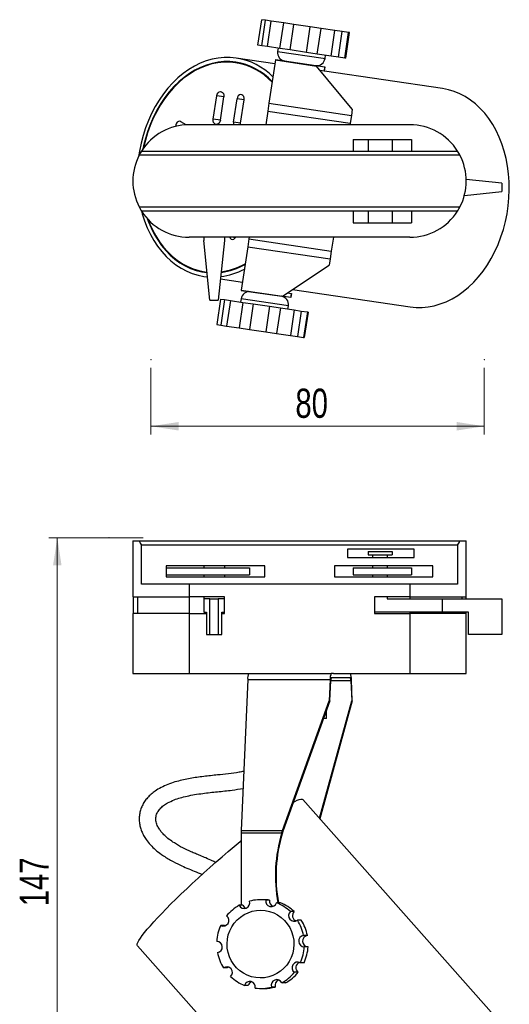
# Model space of a CAD drawing. Header units: millimetres. Extents: x 43 to 173, y 15 to 205.
# Tile 14 of 15: x 43 to 102, y 87 to 205. Entities that reach past the tile are written whole.
import ezdxf

# ---------------------------------------------------------------- set-up
doc = ezdxf.new("R2010")
doc.units = ezdxf.units.MM
doc.header["$PDSIZE"] = -1
doc.styles.add('SLDTEXTSTYLE0', font='TXT', dxfattribs={"width": 0.75})
doc.dimstyles.new('SLDDIMSTYLE0', dxfattribs={"dimtxt": 3.5, "dimasz": 3.302, "dimexe": 0, "dimexo": 0.0625, "dimgap": 0.875, "dimtad": 1, "dimlfac": 2, "dimrnd": 1e-09, "dimzin": 12, "dimdsep": 46, "dimtxsty": 'SLDTEXTSTYLE0', "dimsah": 1, "dimcen": 0.09, "dimadec": 0, "dimazin": 3, "dimtfac": 1, "dimtofl": 0, "dimtmove": 0, "dimatfit": 3, "dimfxl": 0, "dimfrac": 2, "dimtolj": 1, "dimtzin": 12, "dimarcsym": 0})

# ---------------------------------------------------------------- blocks, each defined once
blk = doc.blocks.new('_D')
at = {"color": 7, "linetype": 'Continuous', "lineweight": 18}
for p, q in [((58.15, 143.27), (46.83, 143.27)), ((47.83, 143.27), (47.83, 69.77)), ((53.02, 69.77), (46.83, 69.77))]:
    blk.add_line(p, q, dxfattribs=at)
for points in [[(47.83, 143.27), (47.32, 139.97), (48.33, 139.97)], [(47.83, 69.77), (48.33, 73.07), (47.32, 73.07)]]:
    blk.add_solid(points, dxfattribs=at)
at = {"color": 7, "linetype": 'Continuous', "lineweight": 18, "insert": (43.31, 99.03), "char_height": 3.5, "attachment_point": 1, "rotation": 90, "style": 'SLDTEXTSTYLE0'}
blk.add_mtext('147', dxfattribs=at)
blk = doc.blocks.new('_D_1')
at = {"color": 7, "linetype": 'Continuous', "lineweight": 18}
for p, q in [((59.07, 163.66), (59.07, 155.65)), ((99.07, 163.66), (99.07, 155.65)), ((59.07, 156.65), (99.07, 156.65))]:
    blk.add_line(p, q, dxfattribs=at)
for points in [[(59.07, 156.65), (62.38, 156.14), (62.38, 157.16)], [(99.07, 156.65), (95.77, 157.16), (95.77, 156.14)]]:
    blk.add_solid(points, dxfattribs=at)
at = {"color": 7, "linetype": 'Continuous', "lineweight": 18, "insert": (76.4, 161.16), "char_height": 3.5, "attachment_point": 1, "style": 'SLDTEXTSTYLE0'}
blk.add_mtext('80', dxfattribs=at)

msp = doc.modelspace()

# ---------------------------------------------------------------- linework, layer by layer
at = {"color": 7, "linetype": 'Continuous', "lineweight": 25}
for p, q in [((71.9102, 202.3897), (72.3639, 205.4564)), ((72.36, 202.3232), (72.8137, 205.3898)), ((72.8137, 205.3898), (72.3639, 205.4564)), ((73.507, 205.2872), (72.8137, 205.3898)), ((73.0533, 202.2206), (73.507, 205.2872)), ((74.9917, 205.0676), (73.507, 205.2872)), ((74.538, 202.001), (74.9917, 205.0676)), ((76.2235, 204.8853), (74.9917, 205.0676)), ((75.7698, 201.8187), (76.2235, 204.8853)), ((78.1761, 204.5965), (76.2235, 204.8853)), ((77.7224, 201.5299), (78.1761, 204.5965)), ((79.4759, 204.4042), (78.1761, 204.5965)), ((79.0222, 201.3376), (79.4759, 204.4042)), ((81.1504, 204.1564), (79.4759, 204.4042)), ((80.6967, 201.0898), (81.1504, 204.1564)), ((82.0218, 204.0275), (81.1504, 204.1564)), ((81.5681, 200.9609), (82.0218, 204.0275)), ((82.7787, 203.9155), (82.0218, 204.0275)), ((82.325, 200.8489), (82.7787, 203.9155)), ((82.435, 200.8326), (82.8887, 203.8993)), ((82.8887, 203.8993), (82.7787, 203.9155)), ((72.36, 202.3232), (71.9102, 202.3897)), ((73.0533, 202.2206), (72.36, 202.3232)), ((74.538, 202.001), (73.0533, 202.2206)), ((74.3286, 202.0319), (74.27, 201.6363)), ((75.7698, 201.8187), (74.538, 202.001)), ((77.7224, 201.5299), (75.7698, 201.8187)), ((79.0222, 201.3376), (77.7224, 201.5299)), ((80.6967, 201.0898), (79.0222, 201.3376)), ((79.9581, 200.7947), (80.0167, 201.1904)), ((81.5681, 200.9609), (80.6967, 201.0898)), ((82.325, 200.8489), (81.5681, 200.9609)), ((70.1852, 200.1511), (69.2234, 200.2934)), ((73.9269, 200.1707), (69.3064, 200.8543)), ((73.9943, 200.6263), (73.2257, 195.4313)), ((74, 200.6653), (73.9943, 200.6263)), ((73.9943, 200.6263), (78.9404, 199.8945)), ((74, 200.6653), (78.8603, 199.9463)), ((78.9404, 199.8945), (78.8603, 199.9463)), ((78.8603, 199.9463), (79.9354, 199.7872)), ((83.2272, 194.706), (78.9404, 199.8945)), ((79.9354, 199.7872), (79.8622, 199.2926)), ((79.8718, 199.2912), (79.9449, 199.7858)), ((79.9354, 199.7872), (79.9449, 199.7858)), ((82.435, 200.8326), (82.325, 200.8489)), ((79.8622, 199.2926), (79.3786, 199.3641)), ((79.8718, 199.2912), (79.8622, 199.2926)), ((94.0505, 197.1935), (79.8718, 199.2912)), ((66.5433, 193.5045), (66.9604, 196.3238)), ((67.3908, 193.3791), (67.8079, 196.1984)), ((68.9754, 193.1447), (69.3925, 195.964)), ((69.823, 193.0193), (70.2401, 195.8386)), ((73.2257, 195.4313), (73.0851, 194.481)), ((73.2257, 195.4313), (83.118, 193.9678)), ((73.0851, 194.481), (72.8415, 192.8343)), ((73.0851, 194.481), (82.9774, 193.0175)), ((83.118, 193.9678), (82.9774, 193.0175)), ((83.2272, 194.706), (83.118, 193.9678)), ((63.2837, 192.8245), (62.6592, 193.2144)), ((90.1473, 192.8343), (63.6473, 192.8343)), ((69.7711, 192.8343), (69.823, 193.0193)), ((82.9774, 193.0175), (82.9503, 192.8343)), ((83.3376, 191.0843), (85.1317, 191.0843)), ((83.3376, 191.0843), (83.3376, 189.6843)), ((85.1317, 191.0843), (85.1317, 189.6843)), ((85.1317, 191.0843), (88.03, 191.0843)), ((88.03, 191.0843), (88.03, 189.6843)), ((88.03, 191.0843), (90.3376, 191.0843)), ((90.3376, 191.0843), (90.3376, 189.6843)), ((96.1433, 189.1843), (57.6512, 189.1843)), ((57.9374, 189.6843), (95.8571, 189.6843)), ((101.1849, 185.8343), (96.8943, 186.2853)), ((101.1849, 185.8343), (101.1849, 184.8343)), ((96.6734, 184.3601), (101.1849, 184.8343)), ((57.6512, 182.9843), (96.1433, 182.9843)), ((95.8571, 182.4843), (57.9374, 182.4843)), ((83.3376, 182.4843), (83.3376, 181.0843)), ((85.1317, 182.4843), (85.1317, 181.0843)), ((88.03, 182.4843), (88.03, 181.0843)), ((90.3376, 182.4843), (90.3376, 181.0843)), ((83.3376, 181.0843), (85.1317, 181.0843)), ((85.1317, 181.0843), (88.03, 181.0843)), ((88.03, 181.0843), (90.3376, 181.0843)), ((90.1473, 179.3343), (63.6473, 179.3343)), ((65.3973, 179.3343), (65.3973, 178.9325)), ((66.1473, 171.7967), (65.3973, 178.9325)), ((67.8973, 178.9325), (67.1473, 171.7967)), ((67.8973, 179.3343), (67.8973, 178.9325)), ((70.8171, 179.1511), (70.6766, 178.2008)), ((70.8442, 179.3343), (70.8171, 179.1511)), ((70.8171, 179.1511), (80.7095, 177.6876)), ((80.9531, 179.3343), (80.7095, 177.6876)), ((70.6766, 178.2008), (69.908, 173.0058)), ((70.6766, 178.2008), (80.5689, 176.7373)), ((80.7095, 177.6876), (80.5689, 176.7373)), ((80.5689, 176.7373), (80.4597, 175.9991)), ((65.5111, 175.2005), (65.7939, 175.1586)), ((74.8541, 172.2741), (80.4597, 175.9991)), ((65.4281, 174.6396), (65.8551, 174.5764)), ((67.4152, 174.3456), (70.0486, 173.956)), ((69.908, 173.0058), (69.9022, 172.9668)), ((69.9022, 172.9668), (74.7625, 172.2478)), ((69.908, 173.0058), (74.8541, 172.2741)), ((75.4272, 172.6549), (75.9108, 172.5833)), ((75.9108, 172.5833), (75.8376, 172.0887)), ((75.8471, 172.0873), (75.9203, 172.5819)), ((75.9108, 172.5833), (75.9203, 172.5819)), ((76.0493, 173.0683), (90.1722, 170.9789)), ((66.1473, 171.7967), (67.1473, 171.7967)), ((67.4069, 171.9207), (66.9533, 168.8541)), ((67.4069, 171.9207), (67.8867, 171.8497)), ((67.8867, 171.8497), (67.4331, 168.7831)), ((67.8867, 171.8497), (68.5979, 171.7445)), ((68.5979, 171.7445), (68.1442, 168.6779)), ((68.5979, 171.7445), (70.1026, 171.5219)), ((70.1026, 171.5219), (69.6489, 168.4553)), ((69.8795, 171.9593), (69.821, 171.5636)), ((70.1026, 171.5219), (71.3423, 171.3385)), ((75.8376, 172.0887), (74.7625, 172.2478)), ((75.8471, 172.0873), (75.8376, 172.0887)), ((71.3423, 171.3385), (70.8886, 168.2719)), ((71.3423, 171.3385), (73.2972, 171.0493)), ((73.2972, 171.0493), (72.8435, 167.9827)), ((73.2972, 171.0493), (74.592, 170.8577)), ((74.592, 170.8577), (74.1383, 167.7911)), ((74.592, 170.8577), (76.2503, 170.6124)), ((75.5091, 170.7221), (75.5676, 171.1178)), ((76.2503, 170.6124), (75.7967, 167.5458)), ((76.2503, 170.6124), (77.1056, 170.4859)), ((77.1056, 170.4859), (76.6519, 167.4192)), ((77.1056, 170.4859), (77.834, 170.3781)), ((77.834, 170.3781), (77.3803, 167.3115)), ((77.9231, 170.3649), (77.4694, 167.2983)), ((77.834, 170.3781), (77.9231, 170.3649)), ((66.9533, 168.8541), (67.4331, 168.7831)), ((67.4331, 168.7831), (68.1442, 168.6779)), ((68.1442, 168.6779), (69.6489, 168.4553)), ((69.6489, 168.4553), (70.8886, 168.2719)), ((70.8886, 168.2719), (72.8435, 167.9827)), ((72.8435, 167.9827), (74.1383, 167.7911)), ((74.1383, 167.7911), (75.7967, 167.5458)), ((75.7967, 167.5458), (76.6519, 167.4192)), ((76.6519, 167.4192), (77.3803, 167.3115)), ((77.3803, 167.3115), (77.4694, 167.2983)), ((56.8973, 142.8768), (56.8973, 136.1768)), ((56.8973, 142.8768), (57.6512, 142.8768)), ((57.6512, 142.8768), (96.1433, 142.8768)), ((57.9374, 137.6768), (57.9374, 142.3768)), ((95.8571, 142.3768), (57.9374, 142.3768)), ((90.6473, 141.8768), (82.6473, 141.8768)), ((82.6473, 141.8768), (82.6473, 140.8768)), ((90.6473, 140.8768), (90.6473, 141.8768)), ((95.8571, 142.3768), (95.8571, 137.6768)), ((96.1433, 142.8768), (96.8973, 142.8768)), ((96.8973, 136.1768), (96.8973, 142.8768)), ((82.6473, 140.8768), (90.6473, 140.8768)), ((85.1317, 141.6004), (88.03, 141.6004)), ((85.1317, 141.6004), (85.1317, 141.2324)), ((85.1317, 141.2324), (88.03, 141.2324)), ((85.6484, 141.2324), (85.6484, 140.8768)), ((87.4063, 141.2324), (87.4063, 140.8768)), ((88.03, 141.6004), (88.03, 141.2324)), ((72.7123, 139.8768), (60.8973, 139.8768)), ((60.8973, 139.8768), (60.8973, 138.5768)), ((60.8973, 139.6452), (70.8973, 139.6452)), ((65.3973, 139.8768), (65.3973, 139.6452)), ((67.8973, 139.8768), (67.8973, 139.6452)), ((70.8973, 139.6452), (70.8973, 138.8171)), ((72.7123, 138.5768), (72.7123, 139.8768)), ((92.8973, 139.8768), (81.0823, 139.8768)), ((81.0823, 139.8768), (81.0823, 138.5768)), ((83.3376, 139.6452), (83.3376, 138.8171)), ((83.3376, 139.6452), (90.3376, 139.6452)), ((85.6484, 139.8768), (85.6484, 139.6452)), ((87.4063, 139.8768), (87.4063, 139.6452)), ((90.3376, 139.6452), (90.3376, 138.8171)), ((92.8973, 138.5768), (92.8973, 139.8768)), ((60.8973, 138.8171), (70.8973, 138.8171)), ((60.8973, 138.5768), (72.7123, 138.5768)), ((65.3973, 138.8171), (65.3973, 138.5768)), ((67.8973, 138.8171), (67.8973, 138.5768)), ((81.0823, 138.5768), (92.8973, 138.5768)), ((83.3376, 138.8171), (90.3376, 138.8171)), ((85.6484, 138.8171), (85.6484, 138.5768)), ((87.4063, 138.8171), (87.4063, 138.5768)), ((63.6473, 137.6768), (57.9374, 137.6768)), ((63.6473, 137.6768), (63.6473, 136.1768)), ((90.1473, 137.6768), (63.6473, 137.6768)), ((90.1473, 137.6768), (90.1473, 136.1768)), ((95.8571, 137.6768), (90.1473, 137.6768)), ((56.8973, 136.1768), (63.6473, 136.1768)), ((56.9391, 136.1768), (56.9391, 134.1768)), ((57.4424, 136.1768), (57.4424, 134.1768)), ((67.8973, 136.1768), (63.6473, 136.1768)), ((65.3973, 136.1768), (65.3973, 135.9189)), ((67.8973, 135.9189), (67.8973, 136.1768)), ((90.1473, 136.1768), (85.8973, 136.1768)), ((85.8973, 136.1768), (85.8973, 134.1768)), ((87.4063, 136.1768), (87.4063, 135.9189)), ((90.1473, 136.1768), (96.8973, 136.1768)), ((96.3521, 136.1768), (96.3521, 135.9189)), ((96.8555, 136.1768), (96.8555, 135.9189)), ((65.3973, 135.9189), (65.3973, 134.3317)), ((66.1473, 135.9189), (65.3973, 135.9189)), ((66.1473, 131.6689), (66.1473, 135.9189)), ((66.1473, 135.9189), (67.1473, 135.9189)), ((67.1473, 135.9189), (67.1473, 131.6689)), ((67.8973, 135.9189), (67.1473, 135.9189)), ((67.8973, 134.3317), (67.8973, 135.9189)), ((87.4063, 135.9189), (94.0491, 135.9189)), ((94.0491, 134.3317), (94.0491, 135.9189)), ((94.0491, 135.9189), (101.1849, 135.9189)), ((101.1849, 135.9189), (101.1849, 131.6689)), ((56.8973, 134.1768), (56.8973, 126.9768)), ((63.6473, 134.1768), (56.8973, 134.1768)), ((63.6473, 134.1768), (63.6473, 126.9768)), ((63.6473, 134.1768), (65.7269, 134.1768)), ((65.3973, 134.3317), (65.7269, 134.3317)), ((65.7269, 134.3317), (65.7269, 131.6689)), ((67.5677, 134.3317), (67.8973, 134.3317)), ((67.5677, 131.6689), (67.5677, 134.3317)), ((67.5677, 134.1768), (67.8973, 134.1768)), ((67.8973, 134.1768), (67.8973, 134.3317)), ((94.0491, 134.3317), (85.8973, 134.3317)), ((85.8973, 134.1768), (90.1473, 134.1768)), ((90.1473, 134.1768), (90.1473, 126.9768)), ((96.8973, 134.1768), (90.1473, 134.1768)), ((97.1849, 134.3317), (94.0491, 134.3317)), ((96.3521, 134.3317), (96.3521, 134.1768)), ((96.8555, 134.3317), (96.8555, 134.1768)), ((96.8973, 126.9768), (96.8973, 134.1768)), ((97.1849, 131.6689), (97.1849, 134.3317)), ((65.7269, 131.6689), (66.1473, 131.6689)), ((66.1473, 131.6689), (67.1473, 131.6689)), ((67.1473, 131.6689), (67.5677, 131.6689)), ((101.1849, 131.6689), (97.1849, 131.6689)), ((56.8973, 126.9768), (63.6473, 126.9768)), ((63.6473, 126.9768), (70.8171, 126.9768)), ((70.8171, 126.9768), (80.7095, 126.9768)), ((80.9531, 126.9768), (80.7095, 126.9768)), ((80.7095, 126.4768), (82.9774, 126.4768)), ((80.9531, 126.9768), (90.1473, 126.9768)), ((90.1473, 126.9768), (96.8973, 126.9768)), ((70.6766, 126.2548), (69.908, 108.113)), ((70.6766, 126.2548), (80.5689, 126.2548)), ((80.5689, 126.2548), (80.4597, 123.6768)), ((80.5358, 123.6768), (80.6392, 126.1158)), ((83.0477, 126.1158), (83.1511, 123.6768)), ((83.2272, 123.6768), (83.118, 126.2548)), ((74.8541, 108.113), (80.4597, 123.6768)), ((80.5358, 123.6768), (74.9303, 108.113)), ((79.2728, 109.5963), (83.1511, 123.6768)), ((83.2272, 123.6768), (79.3309, 109.5306)), ((80.5358, 123.6768), (80.4597, 123.6768)), ((83.2272, 123.6768), (83.1511, 123.6768)), ((80.1473, 121.6268), (80.1473, 122.5979)), ((80.0973, 121.5768), (79.7795, 121.5768)), ((102.0304, 83.9003), (77.2863, 111.8392)), ((69.9022, 107.835), (74.7625, 107.835)), ((69.9022, 107.835), (69.9022, 99.1389)), ((69.908, 108.113), (74.8541, 108.113)), ((74.9303, 108.113), (74.8541, 108.113)), ((72.665, 99.8114), (72.2113, 99.8114)), ((73.2972, 99.7729), (72.8435, 99.7729)), ((74.592, 99.4423), (74.1383, 99.4423)), ((70.1026, 99.1389), (69.6489, 99.1389)), ((76.2503, 98.3877), (75.7967, 98.3877)), ((77.1056, 97.3508), (76.6519, 97.3508)), ((67.8867, 96.7278), (67.4331, 96.7278)), ((67.8867, 96.7278), (67.9795, 96.6857)), ((77.834, 95.5122), (77.3803, 95.5122)), ((57.4481, 94.2694), (82.1922, 66.3306)), ((77.9231, 94.1653), (77.4694, 94.1653)), ((77.4433, 92.245), (76.9896, 92.245)), ((68.2244, 91.622), (67.7707, 91.622)), ((68.3926, 91.7124), (68.2244, 91.622)), ((76.7322, 91.1023), (76.2785, 91.1023)), ((75.2275, 89.8339), (74.7738, 89.8339)), ((70.738, 89.5305), (70.2844, 89.5305)), ((72.2113, 89.1614), (72.665, 89.1614)), ((73.9877, 89.332), (73.534, 89.332))]:
    msp.add_line(p, q, dxfattribs=at)
at = {"color": 1, "linetype": 'Continuous', "lineweight": 25}
for p, q in [((74.27, 201.6363), (79.7373, 200.8274)), ((79.7373, 200.8274), (79.9581, 200.7947)), ((67.8079, 196.1984), (66.9604, 196.3238)), ((70.2401, 195.8386), (69.3925, 195.964)), ((67.3908, 193.3791), (66.5433, 193.5045)), ((69.823, 193.0193), (68.9754, 193.1447)), ((69.1871, 179.2655), (68.7219, 179.3343)), ((75.5676, 171.1178), (69.8795, 171.9593)), ((63.6473, 136.1768), (63.6473, 134.1768)), ((90.1473, 136.1768), (90.1473, 135.9189)), ((90.1473, 134.3317), (90.1473, 134.1768)), ((80.6392, 126.1158), (83.0477, 126.1158)), ((79.7975, 121.6268), (80.1473, 121.6268))]:
    msp.add_line(p, q, dxfattribs=at)
at = {"color": 7, "linetype": 'Continuous', "lineweight": 25, "flags": 128}
for points in [[(69.3064, 200.8543), (68.5884, 200.9248), (67.8638, 200.9249), (67.1367, 200.8548), (66.4107, 200.7148), (65.6899, 200.5055), (64.978, 200.2282), (64.2789, 199.8843), (63.5962, 199.4756), (62.9337, 199.0043), (62.2948, 198.473), (61.683, 197.8845), (61.1015, 197.2418), (60.5534, 196.5485), (60.0417, 195.8083), (59.5691, 195.025), (59.138, 194.2029), (58.7509, 193.3464), (58.4098, 192.46), (58.1164, 191.5484), (57.8725, 190.6166), (57.6791, 189.6694), (57.5805, 189.0434)], [(69.2332, 200.3597), (68.5341, 200.4279), (67.8287, 200.4268), (67.1207, 200.3566), (66.414, 200.2174), (65.7126, 200.0101), (65.0202, 199.7359), (64.3407, 199.3962), (63.6776, 198.9928), (63.0347, 198.5281), (62.4155, 198.0044), (61.8233, 197.4248), (61.2614, 196.7922), (60.7329, 196.1103), (60.2406, 195.3827), (59.7872, 194.6134), (59.3752, 193.8066), (59.0068, 192.9666), (58.6841, 192.0982), (58.4089, 191.206), (58.1825, 190.295), (58.1094, 189.9436)], [(69.2234, 200.2934), (68.5197, 200.3617), (67.8095, 200.3594), (67.0968, 200.2866), (66.3857, 200.1436), (65.68, 199.9314), (64.9838, 199.6509), (64.3009, 199.304), (63.6352, 198.8923), (62.9903, 198.4184), (62.3699, 197.8848), (61.7775, 197.2945), (61.2163, 196.6507), (60.6895, 195.9572), (60.2001, 195.2178), (59.7507, 194.4366), (59.3439, 193.618), (58.982, 192.7665), (58.667, 191.887), (58.4007, 190.9844), (58.1845, 190.0636), (58.1804, 190.0435)], [(66.9604, 196.3238), (67.0147, 196.5146), (67.1136, 196.6748), (67.2451, 196.7851), (67.3934, 196.8322), (67.5406, 196.8104), (67.6689, 196.7224), (67.7629, 196.5787), (67.8112, 196.3968), (67.8079, 196.1984)], [(70.2401, 195.8386), (70.2433, 196.0369), (70.195, 196.2189), (70.1011, 196.3626), (69.9728, 196.4506), (69.8256, 196.4724), (69.6773, 196.4253), (69.5458, 196.315), (69.4469, 196.1548), (69.3925, 195.964)], [(90.1722, 170.9789), (90.8902, 170.9084), (91.6147, 170.9082), (92.3419, 170.9783), (93.0678, 171.1184), (93.7886, 171.3276), (94.5005, 171.605), (95.1997, 171.9489), (95.8823, 172.3576), (96.5449, 172.8288), (97.1837, 173.3601), (97.7956, 173.9487), (98.3771, 174.5913), (98.9251, 175.2846), (99.4368, 176.0249), (99.9095, 176.8081), (100.3405, 177.6302), (100.7276, 178.4868), (101.0687, 179.3732), (101.3621, 180.2847), (101.6061, 181.2166), (101.7994, 182.1637), (101.9411, 183.1211), (102.0302, 184.0837), (102.0665, 185.0463), (102.0497, 186.0037), (101.9798, 186.951), (101.8573, 187.8829), (101.6828, 188.7946), (101.4572, 189.6811), (101.1817, 190.5378), (100.8579, 191.3601), (100.4874, 192.1436), (100.0722, 192.8841), (99.6145, 193.5776), (99.1168, 194.2205), (98.5817, 194.8094), (98.0121, 195.341), (97.411, 195.8126), (96.7816, 196.2216), (96.1274, 196.5658), (95.4516, 196.8435), (94.7581, 197.0531), (94.0505, 197.1935)], [(62.6592, 193.2144), (62.5176, 193.2634), (62.3675, 193.2437), (62.2272, 193.1575), (62.1136, 193.0152), (62.0403, 192.834), (62.0162, 192.6359), (62.0162, 192.6343)], [(67.3908, 193.3791), (67.3365, 193.1884), (67.2376, 193.0282), (67.1061, 192.9179), (66.9578, 192.8708), (66.8106, 192.8925), (66.6823, 192.9806), (66.5883, 193.1242), (66.54, 193.3062), (66.5433, 193.5045)], [(68.9754, 193.1447), (68.9722, 192.9464), (68.995, 192.8343)], [(57.9247, 182.5045), (58.0213, 182.152), (58.2968, 181.2953), (58.6206, 180.473), (58.9911, 179.6895), (59.4063, 178.9491), (59.864, 178.2555), (60.3617, 177.6126), (60.8968, 177.0238), (61.4664, 176.4921), (62.0675, 176.0206), (62.6969, 175.6116), (63.3512, 175.2673), (64.0269, 174.9896), (64.7204, 174.78), (65.4281, 174.6396), (65.8538, 174.5892)], [(58.6273, 181.5718), (58.7438, 181.2555), (59.0756, 180.468), (59.4527, 179.7203), (59.873, 179.0164), (60.3342, 178.3602), (60.8339, 177.7552), (61.3692, 177.2049), (61.9373, 176.7121), (62.5351, 176.2796), (63.1592, 175.9097), (63.8063, 175.6044), (64.4729, 175.3655), (65.1553, 175.1942), (65.8005, 175.0964)], [(58.7221, 181.4686), (58.9017, 181.0055), (59.2524, 180.2269), (59.6486, 179.4903), (60.0879, 178.7999), (60.5679, 178.1596), (61.0859, 177.5728), (61.6391, 177.043), (62.2243, 176.573), (62.8383, 176.1655), (63.4776, 175.8227), (64.1386, 175.5467), (64.8177, 175.3389), (65.5111, 175.2005), (65.7933, 175.1645)], [(68.5144, 179.3343), (68.587, 179.214), (68.7095, 179.1138), (68.8543, 179.0783), (69.0038, 179.1118), (69.1401, 179.2103), (69.2319, 179.3343)], [(76.1557, 111.5154), (76.3246, 111.605), (76.618, 111.7454), (76.862, 111.8394), (77.0553, 111.8865), (77.197, 111.8865), (77.2862, 111.8394), (77.2863, 111.8392)], [(57.4481, 94.2694), (57.412, 94.3633), (57.4288, 94.5036), (57.4987, 94.6896), (57.6212, 94.9202), (57.7957, 95.1942), (58.0213, 95.5102), (58.2968, 95.8664), (58.6206, 96.261), (58.9911, 96.6918), (59.4063, 97.1565), (59.864, 97.6527), (60.3617, 98.1778), (60.8968, 98.7288), (61.4664, 99.3029), (62.0675, 99.8971), (62.6969, 100.5081), (63.3512, 101.1327), (64.0269, 101.7675), (64.7204, 102.4092), (65.4281, 103.0543), (66.1461, 103.6995), (66.8706, 104.3412), (67.5978, 104.976), (68.3237, 105.6006), (69.0445, 106.2116), (69.7564, 106.8057), (69.9022, 106.9262)], [(68.481, 92.9763), (68.3179, 93.4814), (68.2215, 94.0037), (68.1933, 94.5343), (68.2338, 95.064), (68.3424, 95.5839), (68.5173, 96.085), (68.7553, 96.5588), (69.0524, 96.997), (69.4036, 97.3924), (69.8029, 97.738), (70.2433, 98.028), (70.7174, 98.2573), (71.2171, 98.4222), (71.7338, 98.5197), (72.2587, 98.5482), (72.7827, 98.5072), (73.297, 98.3974), (73.7927, 98.2207), (74.2614, 97.9801), (74.6949, 97.6797), (75.086, 97.3247), (75.4279, 96.9211), (75.7148, 96.4758), (75.9417, 95.9966), (76.1047, 95.4914), (76.2012, 94.9691), (76.2294, 94.4385), (76.1888, 93.9088), (76.0802, 93.3889), (75.9054, 92.8878), (75.6674, 92.4141), (75.3702, 91.9758), (75.019, 91.5804), (74.6198, 91.2348), (74.1794, 90.9449), (73.7052, 90.7155), (73.2055, 90.5506), (72.6888, 90.4531), (72.164, 90.4246), (71.6399, 90.4656), (71.1256, 90.5754), (70.6299, 90.7521), (70.1613, 90.9927), (69.7277, 91.2931), (69.3367, 91.6481), (68.9948, 92.0517), (68.7079, 92.497), (68.481, 92.9763)]]:
    msp.add_lwpolyline(points, dxfattribs=at)
at = {"color": 7, "linetype": 'Continuous', "lineweight": 25}
for centre, radius, start, end in [((75.2593, 201.4899), 1, 171.584509, 261.584509), ((68.0201, 192.74), 7.6486, 43.138776, 80.948328), ((68.0269, 192.7747), 7.6803, 43.341936, 80.963266), ((68.0652, 193.0098), 7.9421, 44.847648, 81.009461), ((78.9689, 200.9411), 1, 261.584509, 351.584509), ((63.6473, 186.0843), 6.75, 90, 147.769047), ((90.1473, 186.0843), 6.75, 32.230953, 90), ((63.6473, 186.0843), 6.75, 152.660681, 207.339319), ((63.6473, 186.0843), 6.75, 147.769047, 152.660681), ((90.1473, 186.0843), 6.75, 27.339319, 32.230953), ((90.1473, 186.0843), 6.75, 332.660681, 27.339319), ((63.6473, 186.0843), 6.75, 207.339319, 212.230953), ((63.6473, 186.0843), 6.75, 212.230953, 270), ((90.1473, 186.0843), 6.75, 270, 327.769047), ((90.1473, 186.0843), 6.75, 327.769047, 332.660681), ((66.3819, 183.2505), 8.1399, 277.921488, 299.370138), ((66.3591, 182.9721), 8.4239, 277.398782, 297.7346), ((66.3582, 183.2805), 8.2386, 277.942764, 299.083574), ((70.8688, 171.8129), 1, 81.584509, 171.584509), ((74.5784, 171.2641), 1, 351.584509, 81.584509), ((63.6473, 145.9768), 6.75, 207.339319, 212.230953), ((90.1473, 145.9768), 6.75, 327.769047, 332.660681), ((71.8835, 126.3945), 1.215, 151.362501, 186.599607), ((81.7758, 126.3945), 1.215, 151.362501, 186.599607), ((81.2426, 126.1856), 0.6075, 151.362501, 186.599607), ((81.9111, 126.3945), 1.215, 353.400393, 28.637499), ((82.4443, 126.1856), 0.6075, 353.400393, 28.637499), ((80.0973, 121.6268), 0.05, 270, 0), ((76.5003, 107.8371), 6.5981, 177.603287, 180.018565), ((92.0416, 102.6522), 18.0397, 163.303593, 190.249309), ((92.1148, 102.6522), 18.0397, 163.303593, 190.249309), ((70.2542, 99.4258), 0.6699, 205.357631, 18.721728), ((72.2113, 94.5985), 5.2129, 83.034142, 104.698418), ((72.665, 94.5998), 5.2116, 83.032546, 89.999827), ((73.5002, 99.6438), 0.6692, 168.879521, 342.474085), ((73.9618, 99.6476), 0.6763, 169.321576, 249.79248), ((72.1944, 94.5547), 5.26, 46.777595, 68.311513), ((72.6481, 94.5547), 5.26, 46.777595, 68.311513), ((72.241, 94.5373), 5.2815, 119.392499, 140.867801), ((70.7102, 99.4237), 0.671, 205.109624, 249.920641), ((76.2578, 97.8969), 0.6734, 133.213777, 305.826212), ((76.7189, 97.8969), 0.6785, 133.678098, 249.722168), ((67.7499, 97.3233), 0.6745, 241.98371, 54.223663), ((72.1201, 94.4919), 5.3582, 10.977177, 32.245918), ((72.5738, 94.4919), 5.3582, 10.977177, 32.245918), ((72.3153, 94.4879), 5.3716, 155.354668, 176.588022), ((66.9494, 94.1309), 0.6767, 277.895753, 89.671674), ((77.4733, 94.8419), 0.6767, 97.895753, 269.671674), ((77.927, 94.8419), 0.6767, 97.895753, 269.671674), ((72.3025, 94.4809), 5.3582, 190.977177, 212.245918), ((72.1074, 94.4849), 5.3716, 335.354668, 356.588022), ((72.5611, 94.4849), 5.3716, 335.354668, 356.588022), ((76.6728, 91.6495), 0.6745, 61.98371, 234.223663), ((77.1332, 91.6504), 0.6791, 110.362927, 233.808854), ((68.1649, 91.076), 0.6734, 313.213777, 125.826212), ((72.1817, 94.4355), 5.2815, 299.392499, 320.867801), ((72.6354, 94.4355), 5.2815, 299.392499, 320.867801), ((72.2282, 94.4181), 5.26, 226.777595, 248.311513), ((70.9225, 89.329), 0.6692, 348.879521, 162.474085), ((71.3797, 89.3281), 0.6728, 110.126534, 162.494938), ((74.1684, 89.547), 0.6699, 25.357631, 198.721728), ((74.6318, 89.5436), 0.6779, 110.304086, 198.184762), ((72.2114, 94.3743), 5.2129, 263.034142, 284.698418), ((72.6648, 94.3755), 5.2141, 270.001888, 284.697013)]:
    msp.add_arc(centre, radius, start, end, dxfattribs=at)
msp.add_ellipse((91.5137, 102.6523), major_axis=(11.2946, 14.2094), ratio=0.95700641, start_param=1.91026012, end_param=1.91842876, dxfattribs=at)
for points, knots in [([(74.7625, 172.2478), (74.7768, 172.2473), (74.8058, 172.2464), (74.8379, 172.2648), (74.8541, 172.2741)], [0, 0, 0, 0, 0.49544887, 1, 1, 1, 1]), ([(70.2088, 115.213), (70.0191, 115.1756), (69.4055, 115.0544), (68.3517, 114.9302), (66.9358, 114.775), (65.4021, 114.6161), (63.7659, 114.3867), (62.3968, 114.0925), (61.3021, 113.7448), (60.4753, 113.3995), (59.7723, 113.0088), (59.1995, 112.5919), (58.7485, 112.1761), (58.3675, 111.72), (58.0624, 111.2293), (57.838, 110.7109), (57.6975, 110.174), (57.6425, 109.6299), (57.6673, 109.09), (57.7676, 108.5584), (57.9392, 108.0362), (58.1813, 107.5245), (58.5277, 106.967), (59.0031, 106.3793), (59.617, 105.7867), (60.4216, 105.1583), (61.4171, 104.542), (62.4548, 104.0184), (63.4033, 103.5963), (64.2739, 103.2365), (64.8805, 102.9744), (65.1952, 102.8385)], [0, 0, 0, 0, 0.02241786, 0.07253909, 0.12293129, 0.18757872, 0.25117024, 0.31416242, 0.34927436, 0.38374447, 0.41742735, 0.4417304, 0.46520911, 0.48790113, 0.50996081, 0.53154906, 0.55282693, 0.57386164, 0.59469432, 0.61544375, 0.63673016, 0.65885363, 0.68181553, 0.71400743, 0.74810122, 0.78297296, 0.83549241, 0.8876701, 0.92175376, 0.9594036, 1, 1, 1, 1]), ([(66.8112, 104.285), (66.684, 104.3498), (66.3027, 104.5439), (65.6874, 104.8103), (65.0089, 105.0969), (64.4229, 105.34), (63.7203, 105.6399), (62.8647, 106.0421), (61.9758, 106.5389), (61.2563, 107.0323), (60.738, 107.475), (60.3512, 107.8895), (60.0454, 108.3012), (59.8008, 108.7455), (59.6467, 109.2661), (59.6484, 109.8137), (59.8306, 110.3205), (60.1532, 110.7599), (60.5712, 111.1293), (61.1326, 111.4877), (61.8058, 111.7989), (62.5955, 112.0609), (63.4205, 112.2681), (64.3255, 112.4409), (65.5381, 112.6156), (67.0374, 112.7798), (68.6539, 112.9373), (69.6802, 113.0978), (70.1221, 113.1669)], [0, 0, 0, 0, 0.0202756, 0.06077009, 0.09607135, 0.12631228, 0.15254345, 0.20695025, 0.26411822, 0.30164717, 0.33511271, 0.36428987, 0.38500613, 0.41064624, 0.43855587, 0.463687, 0.48807745, 0.51315095, 0.53907343, 0.56550888, 0.60603072, 0.64255018, 0.6820828, 0.7253149, 0.77186421, 0.85409885, 0.93718756, 1, 1, 1, 1]), ([(74.7625, 107.835), (74.7768, 107.8816), (74.8058, 107.9757), (74.8379, 108.067), (74.8541, 108.113)], [0, 0, 0, 0, 0.495448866, 1, 1, 1, 1]), ([(74.8809, 107.974), (74.8785, 107.9671), (74.8627, 107.9219), (74.8481, 107.8749), (74.8357, 107.835)], [0, 0, 0, 0, 0.15196473, 1, 1, 1, 1])]:
    msp.add_open_spline(points, degree=3, knots=knots, dxfattribs=at)
at = {"color": 7, "linetype": 'Continuous', "lineweight": 0}
for p in [(59.0745, 164.6631), (99.0745, 164.6631), (54.0191, 143.2728)]:
    msp.add_point(p, dxfattribs=at)

# ---------------------------------------------------------------- dimensions: what is measured, and where the dimension line sits
at = {"color": 7, "linetype": 'Continuous', "lineweight": 18}
dim = msp.add_linear_dim(base=(99.0745, 156.6484), p1=(59.0745, 164.6631), p2=(99.0745, 164.6631), dimstyle='SLDDIMSTYLE0', dxfattribs=at)
dim.commit()
dim.dimension.update_dxf_attribs({"geometry": '_D_1', "text_midpoint": (78.9903, 156.6484), "dimtype": 160})
dim = msp.add_linear_dim(base=(47.8262, 69.7728), p1=(54.0191, 143.2728), p2=(54.0191, 69.7728), angle=90, dimstyle='SLDDIMSTYLE0', dxfattribs=at)
dim.commit()
dim.dimension.update_dxf_attribs({"geometry": '_D', "text_midpoint": (47.8262, 102.9073), "dimtype": 160})

doc.saveas('drawing.dxf')
